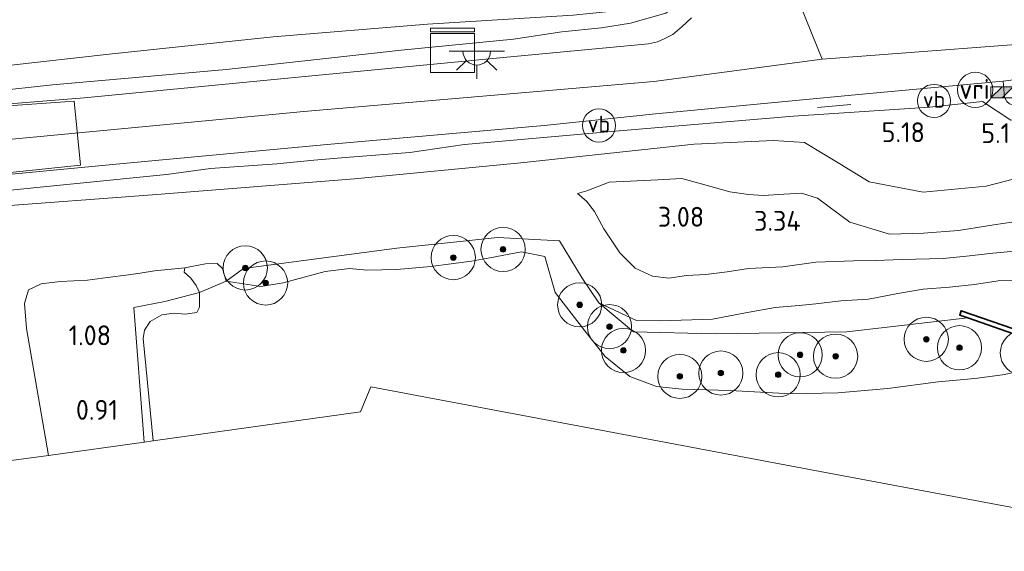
# Model space of a CAD drawing. Extents: x 126429 to 133038, y 413091 to 414846.
# Tile 254 of 256: x 132066 to 132156, y 413205 to 413254. Entities that reach past the tile are written whole.
import ezdxf
from ezdxf.enums import TextEntityAlignment as Align
from ezdxf.lldxf.tags import DXFTag

# ---------------------------------------------------------------- set-up
doc = ezdxf.new("R2010")
doc.units = 0
for name, color, linetype, lineweight in [('B-ME-GK-KADEMUUR-GV', 150, 'Continuous', 35), ('B-ME-GR-BOOM-S', 90, 'Continuous', 25), ('B-ME-GR-GRAS-GV', 60, 'Continuous', 13), ('B-ME-GW-OPHOGING_KRUIN-G', 90, 'Continuous', 18), ('B-ME-GW-TALUD_KRUIN-G', 90, 'Continuous', 18), ('B-ME-GW-TALUD_TEEN-G', 90, 'Continuous', 18), ('B-ME-IE-MEUBILAIR_WEGMEUBILAIR-G', 7, 'Continuous', 18), ('B-ME-IE-MEUBILAIR_WEGMEUBILAIR-S', 7, 'Continuous', 25), ('B-ME-IE-TERREINAFSCHEIDING_KUNSTMATIG_HEKWERK-G', 20, 'IE-TERREINAFSCHEIDING-KUNSTMATIG', 18), ('B-ME-KG-GRENS_OPNAME-G', 210, 'KG-OPNAME', 18), ('B-ME-OB-OEVERVOORZIENING-G', 7, 'Continuous', 18), ('B-ME-OG-HOOGTEPUNT-S', 7, 'Continuous', 25), ('B-ME-OG-WATER_KANAAL-GV', 120, 'Continuous', 18), ('B-ME-VH-VERHARDING_GESLOTEN-GV', 252, 'Continuous', 18), ('B-ME-VH-VERHARDING_STRAATBAKSTEEN-GV', 252, 'Continuous', 18), ('B-ME-VH-VERHARDING_TEGEL-GV', 252, 'Continuous', 18), ('B-ME-VW-VERKEERSTEKEN_DRAAGCONSTRUCTIE-S', 7, 'Continuous', 25), ('B-ME-VW-VRI-S', 160, 'Continuous', 25), ('B-ME-WH-WINTERBED-G', 150, 'WH-WINTERBED', 18)]:
    doc.layers.add(name, color=color, linetype=linetype, lineweight=lineweight)
doc.styles.add('NLCS-ISO', font='NLCS-ISO.ttf')
doc.styles.add('NLCS-ISO-ANNOTATIVE-T18', font='NLCS-ISO.ttf', dxfattribs={"height": 1.8})
doc.styles.get("Standard").update_dxf_attribs({"font": 'arial.ttf'})
doc.linetypes.add('IE-TERREINAFSCHEIDING-KUNSTMATIG', pattern='A,4,[82,NLCS.SHX,S=0.75,R=90,X=0,Y=0],4,-2', length=10)
tags = doc.linetypes.add('KG-OPNAME', pattern='A,5.5,-2,["O",Standard,S=1.8,R=0,X=-0.5,Y=-0.9],-2,5.5,-2,[5,NLCS.SHX,S=0.75,R=0,X=0,Y=0],-2', length=19).pattern_tags.tags
tags[6] = DXFTag(74, 10)
tags = doc.linetypes.add('WH-WINTERBED', pattern='A,6,-3.5,["WB",Standard,S=1.8,R=0,X=-1.5,Y=-0.9],-3.5,6,-3.5,6,-3.5,6,-3.5,6,-3.5', length=51).pattern_tags.tags
tags[6] = DXFTag(74, 10)

# ---------------------------------------------------------------- blocks, each defined once
blk = doc.blocks.new('SAL-HOOGTELABEL-SO')
at = {"color": 0, "linetype": 'ByBlock', "lineweight": -2, "style": 'NLCS-ISO-ANNOTATIVE-T18'}
blk.add_attdef('HOOGTE', text='', height=1.8, dxfattribs=at).set_placement((2.788, 0), align=Align.RIGHT)
blk = doc.blocks.new('SGR-BOOM_01-SO')
at = {"linetype": 'ByBlock', "lineweight": 18}
h = blk.add_hatch(color=0, dxfattribs=at)
h.dxf.hatch_style = 1
edge = h.paths.add_edge_path()
edge.add_arc((0, 0), 0.25, 0, 360)
at = {"color": 0, "linetype": 'ByBlock', "lineweight": 18}
for radius in [2, 0.25]:
    blk.add_circle((0, 0), radius, dxfattribs=at)
blk = doc.blocks.new('SIE-WEG_SLAGBOOM-SO')
at = {"linetype": 'ByBlock', "lineweight": 18}
h = blk.add_hatch(color=0, dxfattribs=at)
h.dxf.hatch_style = 1
h.paths.add_polyline_path([(0, 0.5), (-1, 0.5), (-2, -0.5), (-1, -0.5)])
h.paths.add_polyline_path([(2, 0.5), (1, 0.5), (0, -0.5), (1, -0.5)])
at = {"color": 0, "linetype": 'ByBlock', "lineweight": 18}
blk.add_lwpolyline([(-2, 0.5), (2, 0.5), (2, -0.5), (-2, -0.5)], close=True, dxfattribs=at)
for points in [[(-2, -0.5), (-1, 0.5)], [(-1, -0.5), (0, 0.5)], [(0, -0.5), (1, 0.5)], [(1, -0.5), (2, 0.5)]]:
    blk.add_lwpolyline(points, dxfattribs=at)
blk = doc.blocks.new('SKL-VRI_PAAL-SO')
at = {"lineweight": 18}
blk.add_circle((0, 0), 1.593, dxfattribs=at)
at = {"lineweight": 18, "style": 'NLCS-ISO'}
blk.add_text('vri', height=1.8, dxfattribs=at).set_placement((-0.057, 0.076), align=Align.MIDDLE_CENTER)
blk = doc.blocks.new('SIE-WEG_PAAL_VERKEERSBORD-SO')
at = {"color": 0, "linetype": 'ByBlock', "lineweight": 18}
blk.add_circle((0, 0), 1.5, dxfattribs=at)
at = {"color": 0, "linetype": 'ByBlock', "lineweight": 18, "style": 'NLCS-ISO'}
blk.add_text('vb', height=1.5, dxfattribs=at).set_placement((0, 0.132), align=Align.MIDDLE_CENTER)
blk = doc.blocks.new('SKL-DATA_KAST-SO')
at = {"color": 0, "linetype": 'ByBlock', "lineweight": 18}
for points in [[(-2, 2), (2, 2), (2, 1.68), (-2, 1.68)], [(-2, 1.52), (2, 1.52), (2, -2), (-2, -2)]]:
    blk.add_lwpolyline(points, close=True, dxfattribs=at)
blk = doc.blocks.new('SKL-ET_OV_LICHTPUNT-SO')
at = {"color": 0, "linetype": 'ByBlock', "lineweight": 18}
for points in [[(-1.25, 0), (-2.5, 0)], [(1.25, 0), (2.5, 0)], [(-0.915, -0.851), (-1.831, -1.703)], [(0.915, -0.851), (1.831, -1.703)], [(0, -1.25), (0, -2.5)]]:
    blk.add_lwpolyline(points, dxfattribs=at)
blk.add_lwpolyline([(0, 0), (1.25, 0, -1), (-1.25, 0)], format="xyb", close=True, dxfattribs=at)

msp = doc.modelspace()

# ---------------------------------------------------------------- linework, layer by layer
at = {"layer": 'B-ME-GK-KADEMUUR-GV'}
msp.add_polyline3d([(132156.409, 413225.113, 1.303), (132152.277, 413226.556, 1.548), (132151.532, 413226.816, 1.783), (132151.665, 413227.205, 1.785), (132164.742, 413222.69, 1.788)], dxfattribs=at)
at = {"layer": 'B-ME-GR-GRAS-GV'}
for points in [[(132063.878, 413247.075, 4.218), (132069.432, 413247.66, 4.289), (132075.931, 413248.231, 4.394), (132085.157, 413249.049, 4.494), (132093.626, 413250.004, 4.591), (132100.974, 413250.809, 4.705), (132111.163, 413251.809, 4.76), (132115.527, 413252.462, 4.926), (132119.123, 413252.848, 5.033), (132121.745, 413253.261, 5.08), (132124.952, 413254.162, 5.198), (132127.905, 413256.424, 5.289), (132128.767, 413259.453, 5.297), (132127.875, 413262.622, 5.317), (132126.714, 413266.748, 5.443), (132123.146, 413277.306, 5.55), (132122.566, 413278.741, 5.465), (132113.216, 413301.244, 5.605), (132104.324, 413322.36, 5.366), (132101.18, 413329.163, 5.448), (132098.289, 413335.349, 5.195)], [(132124.952, 413254.162, 5.198), (132121.745, 413253.261, 5.08), (132119.123, 413252.848, 5.033), (132115.527, 413252.462, 4.926), (132111.163, 413251.809, 4.76), (132100.974, 413250.809, 4.705), (132093.626, 413250.004, 4.591), (132085.157, 413249.049, 4.494), (132075.931, 413248.231, 4.394), (132069.432, 413247.66, 4.289), (132063.878, 413247.075, 4.218)], [(132065.422, 413249.409, 4.005), (132074.569, 413250.433, 4.055), (132089.389, 413252.024, 4.118), (132103.355, 413253.157, 4.268), (132116.563, 413253.987, 4.568)], [(132116.563, 413253.987, 4.568), (132103.355, 413253.157, 4.268), (132089.389, 413252.024, 4.118), (132074.569, 413250.433, 4.055), (132065.422, 413249.409, 4.005)], [(132127.251, 413253.738, 5.16), (132126.415, 413252.961, 5.162), (132125.561, 413252.234, 5.172), (132124.846, 413251.862, 5.188), (132124.199, 413251.554, 5.192), (132123.379, 413251.382, 5.194), (132109.9, 413250.119, 4.89), (132093.521, 413248.549, 4.686), (132072.291, 413246.492, 4.306), (132065.552, 413245.962, 4.286)], [(132060.335, 413239.066, 4.141), (132075.819, 413240.54, 4.279), (132094.281, 413242.25, 4.619), (132113.937, 413243.99, 4.821), (132123.997, 413245.039, 5.091), (132142.708, 413246.809, 5.409), (132155.463, 413247.99, 5.405), (132155.586, 413246.544, 5.291)], [(132063.493, 413237.903, 4.191), (132079.747, 413239.548, 4.474), (132083.72, 413240.093, 4.577), (132089.72, 413240.518, 4.485), (132093.086, 413240.841, 4.575), (132096.311, 413241.111, 4.669), (132101.766, 413241.546, 4.632), (132106.726, 413242.257, 4.858), (132120.718, 413243.501, 4.946), (132136.496, 413244.842, 5.326), (132148.825, 413245.658, 5.33), (132153.61, 413246.174, 5.332), (132156.151, 413244.478, 5.193)], [(132156.151, 413244.478, 5.193), (132153.61, 413246.174, 5.332), (132148.825, 413245.658, 5.33), (132136.496, 413244.842, 5.326), (132120.718, 413243.501, 4.946), (132106.726, 413242.257, 4.858), (132101.766, 413241.546, 4.632), (132096.311, 413241.111, 4.669), (132093.086, 413240.841, 4.575), (132089.72, 413240.518, 4.485), (132083.72, 413240.093, 4.577), (132079.747, 413239.548, 4.474), (132063.493, 413237.903, 4.191)], [(132063.543, 413236.579, 4.026), (132078.88, 413237.732, 4.101), (132096.75, 413239.164, 4.251), (132111.828, 413240.616, 4.526), (132127.499, 413242.302, 4.864), (132134.694, 413242.631, 4.889), (132137.485, 413242.442, 4.939), (132140.675, 413240.517, 4.964), (132143.354, 413238.881, 4.939), (132148.215, 413237.949, 4.914), (132153.94, 413238.493, 4.926), (132158.952, 413239.793, 4.939)], [(132158.952, 413239.793, 4.939), (132153.94, 413238.493, 4.926), (132148.215, 413237.949, 4.914), (132143.354, 413238.881, 4.939), (132140.675, 413240.517, 4.964), (132137.485, 413242.442, 4.939), (132134.694, 413242.631, 4.889), (132127.499, 413242.302, 4.864), (132111.828, 413240.616, 4.526), (132096.75, 413239.164, 4.251), (132078.88, 413237.732, 4.101), (132063.543, 413236.579, 4.026)], [(132157.077, 413235.359, 3.245), (132154.632, 413234.984, 3.251), (132151.431, 413234.459, 3.326), (132148.268, 413234.24, 3.203), (132145.176, 413234.126, 3.338), (132141.588, 413235.224, 3.35), (132138.657, 413237.411, 3.277), (132137.218, 413237.87, 3.397), (132135.607, 413237.768, 3.718), (132133.77, 413237.637, 3.669), (132132.415, 413237.72, 3.558), (132130.728, 413237.978, 3.536), (132128.264, 413238.675, 3.332), (132126.391, 413239.187, 3.273), (132124.218, 413239.054, 3.233), (132119.796, 413238.859, 3.209), (132117.799, 413238.072, 3.052), (132116.949, 413237.813, 2.962), (132117.744, 413237.139, 2.964), (132118.476, 413236.195, 2.981), (132119.338, 413234.629, 2.983), (132120.767, 413232.441, 2.997), (132122.161, 413231.075, 2.998), (132123.738, 413230.322, 3.011), (132125.201, 413230.145, 3.051), (132126.814, 413230.392, 3.101), (132128.56, 413230.495, 3.138), (132130.475, 413230.73, 3.126), (132132.419, 413231.018, 3.135), (132135.541, 413231.19, 3.102), (132138.501, 413231.595, 3.174), (132141.928, 413231.716, 3.098), (132143.921, 413231.749, 3.057), (132146.332, 413231.84, 3.152), (132150.052, 413231.935, 2.95), (132152.137, 413232.154, 2.997), (132154.525, 413232.428, 2.915), (132156.828, 413232.627, 2.888)], [(132156.828, 413232.627, 2.888), (132154.525, 413232.428, 2.915), (132152.137, 413232.154, 2.997), (132150.052, 413231.935, 2.95), (132146.332, 413231.84, 3.152), (132143.921, 413231.749, 3.057), (132141.928, 413231.716, 3.098), (132138.501, 413231.595, 3.174), (132135.541, 413231.19, 3.102), (132132.419, 413231.018, 3.135), (132130.475, 413230.73, 3.126), (132128.56, 413230.495, 3.138), (132126.814, 413230.392, 3.101), (132125.201, 413230.145, 3.051), (132123.738, 413230.322, 3.011), (132122.161, 413231.075, 2.998), (132120.767, 413232.441, 2.997), (132119.338, 413234.629, 2.983), (132118.476, 413236.195, 2.981), (132117.744, 413237.139, 2.964), (132116.949, 413237.813, 2.962), (132117.799, 413238.072, 3.052), (132119.796, 413238.859, 3.209), (132124.218, 413239.054, 3.233), (132126.391, 413239.187, 3.273), (132128.264, 413238.675, 3.332), (132130.728, 413237.978, 3.536), (132132.415, 413237.72, 3.558), (132133.77, 413237.637, 3.669), (132135.607, 413237.768, 3.718), (132137.218, 413237.87, 3.397), (132138.657, 413237.411, 3.277), (132141.588, 413235.224, 3.35), (132145.176, 413234.126, 3.338), (132148.268, 413234.24, 3.203), (132151.431, 413234.459, 3.326), (132154.632, 413234.984, 3.251), (132157.077, 413235.359, 3.245)], [(132157.85, 413229.978, 1.877), (132155.013, 413229.924, 1.889), (132152.874, 413229.573, 1.882), (132150.6, 413229.326, 1.831), (132148.24, 413229.155, 1.671), (132145.932, 413228.77, 1.726), (132143.284, 413228.243, 1.789), (132140.784, 413228.105, 1.81), (132138.526, 413227.825, 1.873), (132137.014, 413227.689, 1.754), (132134.823, 413227.487, 1.893), (132132.15, 413227.005, 1.818), (132129.177, 413226.447, 1.756), (132124.449, 413226.276, 1.768), (132122.296, 413226.334, 1.668), (132118.889, 413227.912, 1.454), (132117.357, 413230.145, 1.504), (132115.327, 413233.529, 1.51), (132109.696, 413233.852, 1.135), (132106.586, 413233.501, 0.927), (132100.601, 413232.879, 1.201), (132086.715, 413231.025, 1.205), (132085.158, 413229.882, 0.7), (132084.814, 413231.023, 0.7), (132084.324, 413231.476, 0.7), (132083.265, 413231.451, 0.7), (132082.018, 413231.213, 0.7), (132081.418, 413231.091, 0.7), (132078.662, 413230.809, 0.904), (132077.351, 413230.609, 0.957), (132076.301, 413230.456, 0.876), (132074.401, 413230.225, 0.967), (132072.604, 413229.981, 0.923), (132070.126, 413229.843, 1.256), (132068.409, 413229.635, 1.241), (132067.258, 413229.091, 1.285), (132066.894, 413227.855, 1.288), (132067.073, 413225.593, 1.215), (132069.063, 413214.082, 1.215), (132063.848, 413213.389, 3.112)], [(132157.453, 413221.816, 0.7), (132155.414, 413221.407, 0.7), (132152.913, 413221.071, 0.7), (132149.592, 413220.755, 0.7), (132145.043, 413220.152, 0.7), (132140.495, 413219.76, 0.7), (132136.239, 413219.688, 0.7), (132130.756, 413219.985, 0.7), (132126.428, 413220.108, 0.7), (132124.084, 413220.342, 0.7), (132121.671, 413221.241, 0.7), (132119.451, 413223.058, 0.7), (132117.603, 413225.38, 0.7), (132114.928, 413228.858, 0.7), (132113.987, 413232.114, 0.7), (132111.87, 413232.549, 0.7), (132109.01, 413232.007, 0.7), (132107.34, 413231.7, 0.7), (132103.674, 413231.216, 0.7), (132100.598, 413230.941, 0.7), (132097.883, 413230.892, 0.7), (132096.319, 413231.021, 0.7), (132094.116, 413230.768, 0.7), (132090.291, 413229.722, 0.7), (132088.273, 413229.401, 0.7), (132085.158, 413229.882, 0.7), (132086.715, 413231.025, 1.205), (132100.601, 413232.879, 1.201), (132106.586, 413233.501, 0.927), (132109.696, 413233.852, 1.135), (132115.327, 413233.529, 1.51), (132117.357, 413230.145, 1.504), (132118.889, 413227.912, 1.454), (132122.008, 413225.302, 1.629), (132129.401, 413225.121, 1.741), (132141.318, 413225.28, 1.827), (132152.277, 413226.556, 1.548), (132156.409, 413225.113, 1.303)], [(132164.742, 413222.69, 1.788), (132151.665, 413227.205, 1.785), (132151.532, 413226.816, 1.783), (132152.277, 413226.556, 1.548), (132141.318, 413225.28, 1.827), (132129.401, 413225.121, 1.741), (132122.008, 413225.302, 1.629), (132118.889, 413227.912, 1.454), (132122.296, 413226.334, 1.668), (132124.449, 413226.276, 1.768), (132129.177, 413226.447, 1.756), (132132.15, 413227.005, 1.818), (132134.823, 413227.487, 1.893), (132137.014, 413227.689, 1.754), (132138.526, 413227.825, 1.873), (132140.784, 413228.105, 1.81), (132143.284, 413228.243, 1.789), (132145.932, 413228.77, 1.726), (132148.24, 413229.155, 1.671), (132150.6, 413229.326, 1.831), (132152.874, 413229.573, 1.882), (132155.013, 413229.924, 1.889), (132157.85, 413229.978, 1.877)]]:
    msp.add_polyline3d(points, dxfattribs=at)
for points in [[(132077.714, 413215.298, 0.807), (132069.063, 413214.082, 1.215), (132067.073, 413225.593, 1.215), (132066.894, 413227.855, 1.288), (132067.258, 413229.091, 1.285), (132068.409, 413229.635, 1.241), (132070.126, 413229.843, 1.256), (132072.604, 413229.981, 0.923), (132074.401, 413230.225, 0.967), (132076.301, 413230.456, 0.876), (132077.351, 413230.609, 0.957), (132078.662, 413230.809, 0.904), (132081.418, 413231.091, 0.7), (132081.352, 413230.699, 0.7), (132081.947, 413230.141, 0.7), (132082.44, 413229.5, 0.7), (132082.722, 413228.859, 0.7), (132079.583, 413228.048, 0.777), (132076.799, 413227.485, 0.779)], [(132082.5, 413227.053, 0.7), (132081.426, 413226.889, 0.7), (132080.426, 413226.976, 0.7), (132079.338, 413226.83, 0.7), (132078.262, 413226.22, 0.7), (132077.753, 413225.431, 0.7), (132077.648, 413224.692, 0.7), (132078.554, 413215.417, 0.7), (132077.714, 413215.298, 0.807), (132076.799, 413227.485, 0.779), (132079.583, 413228.048, 0.777), (132082.722, 413228.859, 0.7), (132082.743, 413228.199, 0.7), (132082.739, 413227.519, 0.7)]]:
    msp.add_polyline3d(points, close=True, dxfattribs=at)
at = {"layer": 'B-ME-GW-OPHOGING_KRUIN-G'}
msp.add_polyline3d([(132011.263, 413230.791, 3.467), (132015.466, 413232.608, 3.548), (132021.672, 413234.836, 3.676), (132026.029, 413236.259, 3.75), (132031.406, 413237.78, 3.864), (132036.48, 413238.889, 3.976), (132044.508, 413240.401, 4.1), (132052.173, 413241.389, 4.21), (132057.242, 413241.911, 4.211), (132060.006, 413242.195, 4.212), (132060.01, 413242.1954, 4.212), (132092.189, 413245.254, 4.664), (132123.864, 413247.971, 5.23), (132139.095, 413249.994, 5.398)], dxfattribs=at)
at = {"layer": 'B-ME-GW-TALUD_KRUIN-G'}
for points in [[(132065.422, 413249.409, 4.005), (132074.569, 413250.433, 4.055), (132089.389, 413252.024, 4.118), (132103.355, 413253.157, 4.268), (132116.563, 413253.987, 4.568), (132121.883, 413254.528, 4.768), (132124.046, 413255.493, 4.955), (132125.353, 413256.363, 4.955), (132126.415, 413257.512, 4.98), (132127.026, 413258.842, 5.118), (132127.67, 413260.639, 5.193), (132127.875, 413262.622, 5.317)], [(132063.848, 413213.389, 3.112), (132062.301, 413224.526, 3.25), (132061.811, 413227.094, 3.316), (132061.47, 413228.529, 3.242), (132061.027, 413230.476, 3.361), (132060.608, 413232.188, 3.487), (132060.74, 413233.888, 3.65), (132061.418, 413235.12, 3.832), (132062.371, 413235.922, 3.768), (132063.543, 413236.579, 4.026), (132078.88, 413237.732, 4.101), (132096.75, 413239.164, 4.251), (132111.828, 413240.616, 4.526), (132127.499, 413242.302, 4.864), (132134.694, 413242.631, 4.889), (132137.485, 413242.442, 4.939), (132140.675, 413240.517, 4.964), (132143.354, 413238.881, 4.939), (132148.215, 413237.949, 4.914), (132153.94, 413238.493, 4.926), (132158.952, 413239.793, 4.939), (132161.653, 413240.131, 5.082), (132163.761, 413239.776, 5.141)], [(132116.949, 413237.813, 2.962), (132117.744, 413237.139, 2.964), (132118.476, 413236.195, 2.981), (132119.338, 413234.629, 2.983), (132120.767, 413232.441, 2.997), (132122.161, 413231.075, 2.998), (132123.738, 413230.322, 3.011), (132125.201, 413230.145, 3.051), (132126.814, 413230.392, 3.101), (132128.56, 413230.495, 3.138), (132130.475, 413230.73, 3.126), (132132.419, 413231.018, 3.135), (132135.541, 413231.19, 3.102), (132138.501, 413231.595, 3.174), (132141.928, 413231.716, 3.098), (132143.921, 413231.749, 3.057), (132146.332, 413231.84, 3.152), (132150.052, 413231.935, 2.95), (132152.137, 413232.154, 2.997), (132154.525, 413232.428, 2.915), (132156.828, 413232.627, 2.888), (132158.176, 413232.577, 2.901), (132159.52, 413232.462, 2.879), (132162.273, 413232.74, 2.73)], [(132069.063, 413214.082, 1.215), (132067.073, 413225.593, 1.215), (132066.894, 413227.855, 1.288), (132067.258, 413229.091, 1.285), (132068.409, 413229.635, 1.241), (132070.126, 413229.843, 1.256), (132072.604, 413229.981, 0.923), (132074.401, 413230.225, 0.967), (132076.301, 413230.456, 0.876), (132077.351, 413230.609, 0.957), (132078.662, 413230.809, 0.904), (132081.418, 413231.091, 0.7)], [(132152.277, 413226.556, 1.548), (132141.318, 413225.28, 1.827), (132129.401, 413225.121, 1.741), (132122.008, 413225.302, 1.629), (132118.889, 413227.912, 1.454)]]:
    msp.add_polyline3d(points, dxfattribs=at)
at = {"layer": 'B-ME-GW-TALUD_TEEN-G'}
for points in [[(132163.96, 413236.943, 3.393), (132162.373, 413236.387, 3.328), (132157.077, 413235.359, 3.245), (132154.632, 413234.984, 3.251), (132151.431, 413234.459, 3.326), (132148.268, 413234.24, 3.203), (132145.176, 413234.126, 3.338), (132141.588, 413235.224, 3.35), (132138.657, 413237.411, 3.277), (132137.218, 413237.87, 3.397), (132135.607, 413237.768, 3.718), (132133.77, 413237.637, 3.669), (132132.415, 413237.72, 3.558), (132130.728, 413237.978, 3.536), (132128.264, 413238.675, 3.332), (132126.391, 413239.187, 3.273), (132124.218, 413239.054, 3.233), (132119.796, 413238.859, 3.209), (132117.799, 413238.072, 3.052), (132116.949, 413237.813, 2.962)], [(132165.242, 413230.567, 1.924), (132163.727, 413230.168, 1.976), (132162.162, 413229.83, 1.981), (132160.325, 413230.074, 2.027), (132157.85, 413229.978, 1.877), (132155.013, 413229.924, 1.889), (132152.874, 413229.573, 1.882), (132150.6, 413229.326, 1.831), (132148.24, 413229.155, 1.671), (132145.932, 413228.77, 1.726), (132143.284, 413228.243, 1.789), (132140.784, 413228.105, 1.81), (132138.526, 413227.825, 1.873), (132137.014, 413227.689, 1.754), (132134.823, 413227.487, 1.893), (132132.15, 413227.005, 1.818), (132129.177, 413226.447, 1.756), (132124.449, 413226.276, 1.768), (132122.296, 413226.334, 1.668), (132118.889, 413227.912, 1.454)]]:
    msp.add_polyline3d(points, dxfattribs=at)
at = {"layer": 'B-ME-IE-MEUBILAIR_WEGMEUBILAIR-G'}
msp.add_polyline3d([(132141.696, 413245.902, 5.359), (132138.66, 413245.609, 5.313)], dxfattribs=at)
at = {"layer": 'B-ME-IE-TERREINAFSCHEIDING_KUNSTMATIG_HEKWERK-G'}
for points in [[(132012.418, 413237.442, 3.319), (132014.504, 413237.972, 3.364), (132017.626, 413239.033, 3.544), (132022.802, 413240.458, 3.802), (132028.302, 413241.974, 3.89), (132032.69, 413242.877, 3.986), (132038.307, 413244.354, 4.112), (132044.623, 413245.336, 4.222), (132049.712, 413246.262, 4.248), (132059.515, 413247.462, 4.136), (132063.878, 413247.075, 4.218), (132069.432, 413247.66, 4.289), (132075.931, 413248.231, 4.394), (132085.157, 413249.049, 4.494), (132093.626, 413250.004, 4.591), (132100.974, 413250.809, 4.705), (132111.163, 413251.809, 4.76), (132115.527, 413252.462, 4.926), (132119.123, 413252.848, 5.033), (132121.745, 413253.261, 5.08), (132124.952, 413254.162, 5.198), (132127.905, 413256.424, 5.289), (132128.767, 413259.453, 5.297), (132127.875, 413262.622, 5.317)], [(132162.698, 413234.641, 3.297), (132162.373, 413236.387, 3.328), (132161.653, 413240.131, 5.082), (132161.032, 413242.529, 5.277), (132159.565, 413244.899, 5.256), (132156.151, 413244.478, 5.193), (132153.61, 413246.174, 5.332), (132148.825, 413245.658, 5.33), (132136.496, 413244.842, 5.326), (132120.718, 413243.501, 4.946), (132106.726, 413242.257, 4.858), (132101.766, 413241.546, 4.632), (132096.311, 413241.111, 4.669), (132093.086, 413240.841, 4.575), (132089.72, 413240.518, 4.485), (132083.72, 413240.093, 4.577), (132079.747, 413239.548, 4.474), (132063.493, 413237.903, 4.191), (132059.625, 413237.146, 4.16)], [(132118.889, 413227.912, 1.454), (132117.357, 413230.145, 1.504), (132115.327, 413233.529, 1.51), (132109.696, 413233.852, 1.135), (132106.586, 413233.501, 0.927), (132100.601, 413232.879, 1.201), (132086.715, 413231.025, 1.205), (132085.158, 413229.882, 0.7), (132082.722, 413228.859, 0.7), (132079.583, 413228.048, 0.777), (132076.799, 413227.485, 0.779), (132077.714, 413215.298, 0.807)]]:
    msp.add_polyline3d(points, dxfattribs=at)
at = {"layer": 'B-ME-KG-GRENS_OPNAME-G'}
msp.add_polyline3d([(132007.417, 413205.407, 1.528), (132029.912, 413208.596, 1.472), (132052.407, 413211.785, 1.416), (132053.766, 413211.918, 1.464), (132058.482, 413212.594, 3.362), (132060.933, 413212.9571, 3.2478), (132063.848, 413213.389, 3.112), (132069.063, 413214.082, 1.215), (132077.714, 413215.298, 0.807), (132078.554, 413215.417, 0.7), (132097.294, 413218.052, 0.391), (132098.226, 413220.304, 0.391), (132118.563, 413216.476, 0.391), (132138.9, 413212.649, 0.391), (132162.301, 413208.274, 0.7)], dxfattribs=at)
at = {"layer": 'B-ME-OB-OEVERVOORZIENING-G'}
msp.add_polyline3d([(132157.453, 413221.816, 0.7), (132155.414, 413221.407, 0.7), (132152.913, 413221.071, 0.7), (132149.592, 413220.755, 0.7), (132145.043, 413220.152, 0.7), (132140.495, 413219.76, 0.7), (132136.239, 413219.688, 0.7), (132130.756, 413219.985, 0.7), (132126.428, 413220.108, 0.7), (132124.084, 413220.342, 0.7), (132121.671, 413221.241, 0.7), (132119.451, 413223.058, 0.7), (132117.603, 413225.38, 0.7), (132114.928, 413228.858, 0.7), (132113.987, 413232.114, 0.7), (132111.87, 413232.549, 0.7), (132109.01, 413232.007, 0.7), (132107.34, 413231.7, 0.7), (132103.674, 413231.216, 0.7), (132100.598, 413230.941, 0.7), (132097.883, 413230.892, 0.7), (132096.319, 413231.021, 0.7), (132094.116, 413230.768, 0.7), (132090.291, 413229.722, 0.7), (132088.273, 413229.401, 0.7), (132085.158, 413229.882, 0.7), (132084.814, 413231.023, 0.7), (132084.324, 413231.476, 0.7), (132083.265, 413231.451, 0.7), (132082.018, 413231.213, 0.7), (132081.418, 413231.091, 0.7), (132081.352, 413230.699, 0.7), (132081.947, 413230.141, 0.7), (132082.44, 413229.5, 0.7), (132082.722, 413228.859, 0.7), (132082.743, 413228.199, 0.7), (132082.739, 413227.519, 0.7), (132082.5, 413227.053, 0.7), (132081.426, 413226.889, 0.7), (132080.426, 413226.976, 0.7), (132079.338, 413226.83, 0.7), (132078.262, 413226.22, 0.7), (132077.753, 413225.431, 0.7), (132077.648, 413224.692, 0.7), (132078.554, 413215.417, 0.7)], dxfattribs=at)
at = {"layer": 'B-ME-OG-WATER_KANAAL-GV'}
msp.add_polyline3d([(132162.301, 413208.274, 0.7), (132138.9, 413212.649, 0.391), (132118.563, 413216.476, 0.391), (132098.226, 413220.304, 0.391), (132097.294, 413218.052, 0.391), (132078.554, 413215.417, 0.7), (132077.648, 413224.692, 0.7), (132077.753, 413225.431, 0.7), (132078.262, 413226.22, 0.7), (132079.338, 413226.83, 0.7), (132080.426, 413226.976, 0.7), (132081.426, 413226.889, 0.7), (132082.5, 413227.053, 0.7), (132082.739, 413227.519, 0.7), (132082.743, 413228.199, 0.7), (132082.722, 413228.859, 0.7), (132085.158, 413229.882, 0.7), (132088.273, 413229.401, 0.7), (132090.291, 413229.722, 0.7), (132094.116, 413230.768, 0.7), (132096.319, 413231.021, 0.7), (132097.883, 413230.892, 0.7), (132100.598, 413230.941, 0.7), (132103.674, 413231.216, 0.7), (132107.34, 413231.7, 0.7), (132109.01, 413232.007, 0.7), (132111.87, 413232.549, 0.7), (132113.987, 413232.114, 0.7), (132114.928, 413228.858, 0.7), (132117.603, 413225.38, 0.7), (132119.451, 413223.058, 0.7), (132121.671, 413221.241, 0.7), (132124.084, 413220.342, 0.7), (132126.428, 413220.108, 0.7), (132130.756, 413219.985, 0.7), (132136.239, 413219.688, 0.7), (132140.495, 413219.76, 0.7), (132145.043, 413220.152, 0.7), (132149.592, 413220.755, 0.7), (132152.913, 413221.071, 0.7), (132155.414, 413221.407, 0.7), (132157.453, 413221.816, 0.7)], dxfattribs=at)
msp.add_polyline3d([(132085.158, 413229.882, 0.7), (132082.722, 413228.859, 0.7), (132082.44, 413229.5, 0.7), (132081.947, 413230.141, 0.7), (132081.352, 413230.699, 0.7), (132081.418, 413231.091, 0.7), (132082.018, 413231.213, 0.7), (132083.265, 413231.451, 0.7), (132084.324, 413231.476, 0.7), (132084.814, 413231.023, 0.7)], close=True, dxfattribs=at)
at = {"layer": 'B-ME-VH-VERHARDING_GESLOTEN-GV'}
msp.add_polyline3d([(132071.969, 413240.387, 4.412), (132060.963, 413239.235, 4.185), (132060.315, 413245.392, 4.21), (132071.389, 413246.192, 4.412)], close=True, dxfattribs=at)
at = {"layer": 'B-ME-VH-VERHARDING_STRAATBAKSTEEN-GV'}
for points in [[(132065.552, 413245.962, 4.286), (132072.291, 413246.492, 4.306), (132093.521, 413248.549, 4.686), (132109.9, 413250.119, 4.89), (132123.379, 413251.382, 5.194), (132124.199, 413251.554, 5.192), (132124.846, 413251.862, 5.188), (132125.561, 413252.234, 5.172), (132126.415, 413252.961, 5.162), (132127.251, 413253.738, 5.16)], [(132164.014, 413249.112, 5.464), (132155.463, 413247.99, 5.405), (132142.708, 413246.809, 5.409), (132123.997, 413245.039, 5.091), (132113.937, 413243.99, 4.821), (132094.281, 413242.25, 4.619), (132075.819, 413240.54, 4.279), (132060.335, 413239.066, 4.141)]]:
    msp.add_polyline3d(points, dxfattribs=at)
at = {"layer": 'B-ME-VH-VERHARDING_TEGEL-GV'}
msp.add_polyline3d([(132165.159, 413249.181, 5.555), (132165.226, 413248.149, 5.553), (132165.343, 413248.158, 5.573), (132165.359, 413247.696, 5.573), (132164.171, 413247.6, 5.465), (132164.277, 413245.463, 5.465), (132163.307, 413245.356, 5.465), (132161.108, 413246.173, 5.383), (132156.445, 413245.816, 5.219), (132156.038, 413245.955, 5.223), (132155.8, 413246.146, 5.241), (132155.586, 413246.544, 5.291), (132155.463, 413247.99, 5.405), (132164.014, 413249.112, 5.464)], close=True, dxfattribs=at)
at = {"layer": 'B-ME-WH-WINTERBED-G'}
for points in [[(132031.615, 413352.199, 5.531), (132042.153, 413354.736, 5.492), (132063.902, 413360.232, 5.498), (132087.7, 413366.864, 5.452), (132095.723, 413367.861, 5.322), (132096.416, 413367.257, 5.322), (132096.638, 413366.854, 5.322), (132097.013, 413366.409, 5.279), (132097.559, 413365.762, 5.218), (132101.221, 413360.1008, 5.4607), (132101.479, 413359.702, 5.508), (132101.795, 413358.822, 5.519), (132102.447, 413357.004, 5.548), (132106.192, 413346.363, 5.62), (132112.93, 413328.866, 5.602), (132119.062, 413311.413, 5.592), (132123.474, 413297.035, 5.468), (132134.01, 413262.571, 5.444), (132139.095, 413249.994, 5.398)], [(132139.095, 413249.994, 5.398), (132163.788, 413251.858, 5.524), (132164.977, 413251.948, 5.53)]]:
    msp.add_polyline3d(points, dxfattribs=at)

# ---------------------------------------------------------------- block references
at = {"layer": 'B-ME-GR-BOOM-S'}
for p in [(132110.208, 413232.762, 1.16), (132105.704, 413232.018, 1.123), (132086.88, 413231.081, 1.123), (132088.717, 413229.717, 1.063), (132117.139, 413227.736, 1.122), (132119.844, 413225.763, 1.471), (132148.51, 413224.614, 1.121), (132121.101, 413223.606, 1.26), (132151.519, 413223.852, 1.257), (132137.09, 413223.205, 1.472), (132140.303, 413223.081, 1.472), (132157.203, 413223.381, 1.257), (132126.204, 413221.259, 1.397), (132129.919, 413221.561, 1.241), (132135.106, 413221.406, 1.447)]:
    msp.add_blockref('SGR-BOOM_01-SO', p, dxfattribs=at)
at = {"layer": 'B-ME-IE-MEUBILAIR_WEGMEUBILAIR-S'}
for name, p in [('SKL-DATA_KAST-SO', (132105.63, 413250.798, 4.917)), ('SKL-ET_OV_LICHTPUNT-SO', (132107.825, 413250.711, 4.91)), ('SIE-WEG_SLAGBOOM-SO', (132156.364, 413247, 5.368))]:
    msp.add_blockref(name, p, dxfattribs=at)
at = {"layer": 'B-ME-OG-HOOGTEPUNT-S'}
for p, values in [((132145.596, 413242.478, 5.18), {'HOOGTE': '5.18'}), ((132154.554, 413242.396, 5.156), {'HOOGTE': '5.16'}), ((132125.622, 413234.813, 3.08), {'HOOGTE': '3.08'}), ((132134.351, 413234.448, 3.343), {'HOOGTE': '3.34'}), ((132071.94, 413224.078, 1.079), {'HOOGTE': '1.08'}), ((132072.564, 413217.323, 0.906), {'HOOGTE': '0.91'})]:
    msp.add_blockref('SAL-HOOGTELABEL-SO', p, dxfattribs=at).add_auto_attribs(values)
at = {"layer": 'B-ME-VW-VERKEERSTEKEN_DRAAGCONSTRUCTIE-S'}
for p in [(132149.213, 413246.214, 5.368), (132118.887, 413243.983, 4.968)]:
    msp.add_blockref('SIE-WEG_PAAL_VERKEERSBORD-SO', p, dxfattribs=at)
at = {"layer": 'B-ME-VW-VRI-S'}
msp.add_blockref('SKL-VRI_PAAL-SO', (132152.937, 413247.213, 5.454), dxfattribs=at)

doc.saveas('drawing.dxf')
